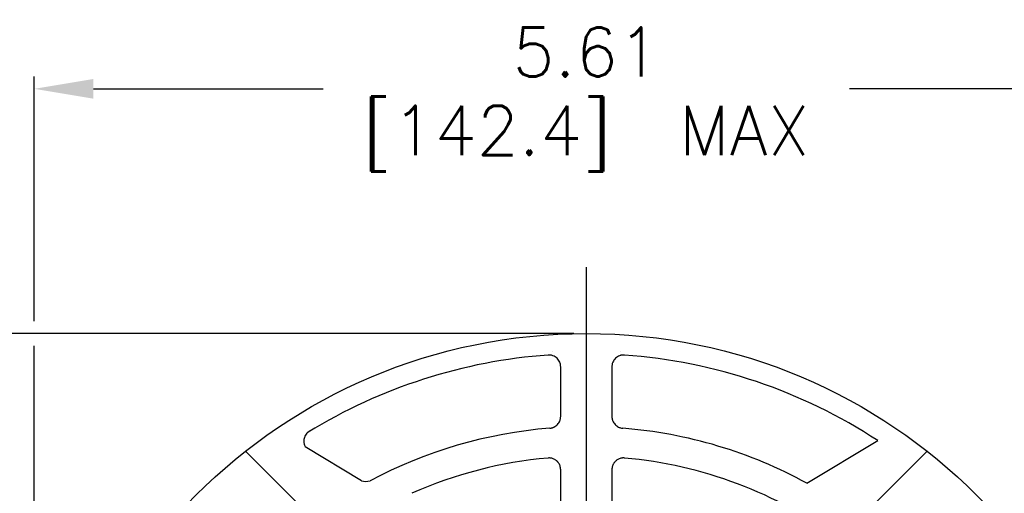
# Model space of a CAD drawing. Extents: x 897.4 to 937.4, y -8.5 to 19.5.
# Tile 4 of 6: x 906.8 to 911.8, y 7.6 to 10. Entities that reach past the tile are written whole.
import ezdxf

# ---------------------------------------------------------------- set-up
doc = ezdxf.new("R2010")
doc.units = 0
doc.header["$LTSCALE"] = 4
doc.header["$MEASUREMENT"] = 0
doc.linetypes.add('CENTER2', pattern=[1.125, 0.75, -0.125, 0.125, -0.125])
doc.layers.get('0').update_dxf_attribs({"linetype": 'CONTINUOUS'})
doc.layers.get('DEFPOINTS').update_dxf_attribs({"linetype": 'CONTINUOUS'})
for name, color, linetype in [('CENTER', 40, 'CENTER2'), ('DIMENSIONS', 140, 'CONTINUOUS'), ('DIMENSIONS @ 1', 140, 'CONTINUOUS'), ('TEXT', 140, 'CONTINUOUS'), ('TEXT @ 1', 140, 'CONTINUOUS')]:
    doc.layers.add(name, color=color, linetype=linetype)
doc.styles.get("Standard").update_dxf_attribs({"font": 'romans.shx'})
doc.dimstyles.get("Standard").update_dxf_attribs({"dimtxt": 0.25, "dimasz": 0.3, "dimexe": 0.0625, "dimexo": 0.0625, "dimgap": 0.0625, "dimtad": 0, "dimtih": 1, "dimtoh": 1, "dimzin": 0, "dimdsep": 46, "dimtxsty": 'Standard', "dimcen": 0, "dimadec": 0, "dimazin": 0, "dimtfac": 1, "dimtofl": 0, "dimtmove": 0, "dimatfit": 3, "dimfxl": 0, "dimtolj": 1, "dimtzin": 0, "dimarcsym": 0})

# ---------------------------------------------------------------- blocks, each defined once
blk = doc.blocks.new('*D79')
at = {"layer": 'DEFPOINTS', "color": 0}
for p in [(912.5055, 9.685), (906.8975, 5.6374), (912.5055, 5.6374)]:
    blk.add_point(p, dxfattribs=at)
at = {"layer": 'TEXT', "color": 0, "lineweight": -2}
for p, q in [((906.8975, 8.5039), (906.8975, 9.7475)), ((912.5055, 5.6999), (912.5055, 9.7475)), ((907.1975, 9.685), (908.3652, 9.685)), ((912.2055, 9.685), (911.0378, 9.685)), ((906.8975, 5.6999), (906.8975, 8.3789))]:
    blk.add_line(p, q, dxfattribs=at)
at = {"layer": 'TEXT', "color": 0}
for points in [[(907.1975, 9.735), (907.1975, 9.635), (906.8975, 9.685)], [(912.2055, 9.735), (912.2055, 9.635), (912.5055, 9.685)]]:
    blk.add_solid(points, dxfattribs=at)
at = {"layer": 'TEXT', "color": 0, "char_height": 0.25, "attachment_point": 5}
for s, insert in [('\\A1;5.61', (909.7015, 9.8725)), ('\\A1;[142.4]  MAX', (909.7015, 9.432))]:
    blk.add_mtext(s, dxfattribs=dict(at, insert=insert))
blk = doc.blocks.new('*D85')
at = {"layer": 'DEFPOINTS', "color": 0}
for p in [(904.7529, 8.4414), (909.7015, 8.4414), (906.8715, 2.6079)]:
    blk.add_point(p, dxfattribs=at)
at = {"layer": 'DIMENSIONS', "color": 0, "lineweight": -2}
for p, q in [((909.639, 8.4414), (904.6904, 8.4414)), ((904.7529, 8.1414), (904.7529, 5.9651)), ((904.7529, 2.9079), (904.7529, 5.0841)), ((906.809, 2.6079), (904.6904, 2.6079))]:
    blk.add_line(p, q, dxfattribs=at)
at = {"layer": 'DIMENSIONS', "color": 0}
for points in [[(904.7029, 8.1414), (904.8029, 8.1414), (904.7529, 8.4414)], [(904.7029, 2.9079), (904.8029, 2.9079), (904.7529, 2.6079)]]:
    blk.add_solid(points, dxfattribs=at)
at = {"layer": 'DIMENSIONS', "color": 0, "char_height": 0.25, "attachment_point": 5}
for s, insert in [('\\A1;5.83', (904.7529, 5.7121)), ('\\A1;[148.2]', (904.7529, 5.2716))]:
    blk.add_mtext(s, dxfattribs=dict(at, insert=insert))

msp = doc.modelspace()

# ---------------------------------------------------------------- linework, layer by layer
for p, q in [((908.55959, 7.69249), (908.27356, 7.86536)), ((910.82242, 7.67984), (911.18164, 7.89695)), ((907.96982, 7.84277), (908.22917, 7.58343)), ((911.17468, 7.58434), (911.43311, 7.84277))]:
    msp.add_line(p, q)
msp.add_circle((909.70146, 5.63736), 2.804)
at = {"color": 7, "linetype": 'Continuous', "lineweight": 25}
for radius, start, end in [(2.70123, 94.10364, 121.53714), (2.70123, 56.77265, 85.89636), (2.32986, 94.5691, 118.12427), (2.32986, 61.24118, 85.4309), (2.17977, 95.11839, 113.98489), (2.17977, 53.81346, 84.88161)]:
    msp.add_arc((909.70146, 5.63736), radius, start, end, dxfattribs=at)
msp.add_arc((908.58203, 7.76987), 0.08058, 253.82804, 285.23427)
for points, knots in [([(909.57133, 8.27217), (909.57129, 8.2738), (909.57122, 8.27704), (909.57063, 8.28186), (909.56969, 8.2866), (909.56835, 8.29126), (909.56579, 8.29808), (909.56113, 8.30669), (909.55317, 8.31597), (909.5435, 8.32349), (909.53363, 8.3282), (909.52448, 8.33077), (909.51635, 8.33194), (909.5109, 8.33176), (909.50816, 8.33166)], [0, 0, 0, 0, 0.0503461, 0.1002026, 0.1498804, 0.1996973, 0.2499715, 0.3750493, 0.4997921, 0.6246723, 0.7494193, 0.8330264, 0.9160344, 1, 1, 1, 1]), ([(909.89477, 8.33166), (909.89312, 8.33174), (909.88984, 8.3319), (909.88493, 8.33163), (909.88009, 8.33098), (909.87531, 8.32991), (909.86831, 8.32772), (909.85943, 8.32349), (909.84976, 8.31598), (909.8418, 8.30669), (909.83662, 8.29713), (909.83355, 8.28821), (909.8319, 8.28026), (909.8317, 8.27488), (909.8316, 8.27217)], [0, 0, 0, 0, 0.0505984, 0.1006345, 0.1504401, 0.2003524, 0.250707, 0.375432, 0.5003306, 0.6250414, 0.750147, 0.8336062, 0.9164014, 1, 1, 1, 1]), ([(909.57139, 8.01942), (909.57139, 8.03971), (909.57138, 8.08083), (909.57136, 8.14324), (909.57135, 8.20721), (909.57134, 8.25034), (909.57133, 8.27217)], [0, 0, 0, 0, 0.2405479, 0.4873972, 0.7405479, 1, 1, 1, 1]), ([(909.8316, 8.27217), (909.83159, 8.25034), (909.83158, 8.20721), (909.83157, 8.14324), (909.83155, 8.08083), (909.83154, 8.03971), (909.83154, 8.01942)], [0, 0, 0, 0, 0.2594512, 0.5126016, 0.7594512, 1, 1, 1, 1]), ([(909.51586, 7.95982), (909.51736, 7.95997), (909.52034, 7.96027), (909.52474, 7.96113), (909.52906, 7.96229), (909.53329, 7.96378), (909.53945, 7.96648), (909.54719, 7.9711), (909.55556, 7.97857), (909.56246, 7.98743), (909.56697, 7.99634), (909.56967, 8.0046), (909.57113, 8.01195), (909.5713, 8.01692), (909.57139, 8.01942)], [0, 0, 0, 0, 0.0503044, 0.1001575, 0.149857, 0.1997028, 0.2499916, 0.3747942, 0.4996247, 0.6243006, 0.7492325, 0.8328187, 0.9159626, 1, 1, 1, 1]), ([(909.83154, 8.01942), (909.83157, 8.01791), (909.83163, 8.01492), (909.83216, 8.01047), (909.83299, 8.00608), (909.83417, 8.00177), (909.83641, 7.99545), (909.84047, 7.98743), (909.84736, 7.97858), (909.85574, 7.9711), (909.86434, 7.96596), (909.87241, 7.96267), (909.87963, 7.96067), (909.88458, 7.9601), (909.88706, 7.95982)], [0, 0, 0, 0, 0.0506107, 0.1007151, 0.1506013, 0.2005582, 0.2508711, 0.3757696, 0.5004784, 0.6252863, 0.7501107, 0.8336174, 0.9164522, 1, 1, 1, 1]), ([(908.3021, 7.94786), (908.30062, 7.94717), (908.29769, 7.9458), (908.29353, 7.94331), (908.28959, 7.94051), (908.2859, 7.93738), (908.28077, 7.93226), (908.27491, 7.9245), (908.2698, 7.91355), (908.26692, 7.90181), (908.26654, 7.89108), (908.26772, 7.88182), (908.26971, 7.87405), (908.27186, 7.86918), (908.27294, 7.86673), (908.27294, 7.86673), (908.27294, 7.86673), (908.27294, 7.86673), (908.27315, 7.86628), (908.27335, 7.86582), (908.27356, 7.86536)], [0, 0, 0, 0, 0.0504867, 0.1004754, 0.1502919, 0.2002659, 0.2507249, 0.375306, 0.5002637, 0.6249366, 0.74996, 0.8335742, 0.9164497, 1, 1, 1, 1, 1, 1, 1.0156765, 1.0156765, 1.0156765, 1.0156765]), ([(909.56084, 7.78321), (909.56008, 7.78426), (909.55857, 7.78637), (909.55605, 7.78933), (909.55335, 7.79213), (909.54951, 7.79562), (909.5443, 7.79949), (909.53748, 7.80325), (909.53022, 7.8061), (909.52263, 7.80794), (909.51484, 7.80885), (909.50961, 7.80857), (909.507, 7.80844)], [0, 0, 0, 0, 0.06265, 0.1250223, 0.1873839, 0.2500026, 0.3746829, 0.4993934, 0.6240174, 0.7488087, 0.8742477, 1, 1, 1, 1]), ([(909.89593, 7.80844), (909.89462, 7.80853), (909.89201, 7.80872), (909.88809, 7.80867), (909.88419, 7.80838), (909.87903, 7.80764), (909.87271, 7.8061), (909.86545, 7.80325), (909.85863, 7.79949), (909.85239, 7.79484), (909.84674, 7.78945), (909.84364, 7.78529), (909.84209, 7.78321)], [0, 0, 0, 0, 0.0630649, 0.1258049, 0.1884742, 0.2513282, 0.3760882, 0.500743, 0.6254221, 0.7501334, 0.8750296, 1, 1, 1, 1]), ([(909.57144, 7.7489), (909.57144, 7.75584), (909.5702, 7.76267), (909.5662, 7.77441), (909.56351, 7.77932), (909.56084, 7.78321)], [0, 0, 0, 0, 0.5, 0.5, 1, 1, 1, 1]), ([(909.84209, 7.78321), (909.8413, 7.78201), (909.83969, 7.77957), (909.83759, 7.77561), (909.8357, 7.77136), (909.83378, 7.76587), (909.83194, 7.75839), (909.83165, 7.75231), (909.83149, 7.7489)], [0, 0, 0, 0, 0.1177257, 0.2406971, 0.3684005, 0.5002438, 0.7197701, 1, 1, 1, 1])]:
    msp.add_open_spline(points, degree=3, knots=knots, dxfattribs=at)
for points in [[(909.52902, 8.35029), (909.52925, 8.35035), (909.52947, 8.35043), (909.52969, 8.35052)], [(909.87324, 8.35052), (909.87346, 8.35043), (909.87368, 8.35035), (909.87391, 8.35029)], [(909.57147, 7.53133), (909.57146, 7.6039), (909.57145, 7.67643), (909.57144, 7.7489)], [(909.83149, 7.7489), (909.83148, 7.67644), (909.83147, 7.60391), (909.83146, 7.53133)]]:
    msp.add_open_spline(points, degree=3, dxfattribs=at)
at = {"layer": 'CENTER'}
msp.add_line((909.70146, 8.77857), (909.70146, 1.7488), dxfattribs=at)

# ---------------------------------------------------------------- dimensions: what is measured, and where the dimension line sits
at = {"layer": 'DIMENSIONS @ 1'}
dim = msp.add_linear_dim(base=(904.75294, 8.44136), p1=(906.87147, 2.60788), p2=(909.70146, 8.44136), angle=90, dimstyle='Standard', override={"dimscale": 1, "dimtxt": 0.25, "dimpost": '\\X', "dimtix": 0, "dimtofl": 0, "dimtmove": 0, "dimatfit": 3}, dxfattribs=at)
dim.commit()
dim.dimension.update_dxf_attribs({"geometry": '*D85', "text_midpoint": (904.75294, 5.52462)})
at = {"layer": 'TEXT @ 1'}
dim = msp.add_linear_dim(base=(912.50546, 9.68499), p1=(906.89746, 5.63736), p2=(912.50546, 5.63736), text='<>  MAX', dimstyle='Standard', override={"dimscale": 1, "dimtxt": 0.25, "dimpost": '\\X', "dimtix": 0, "dimtofl": 0, "dimtmove": 0, "dimatfit": 3}, dxfattribs=at)
dim.commit()
dim.dimension.update_dxf_attribs({"geometry": '*D79', "text_midpoint": (909.70146, 9.68499)})

doc.saveas('drawing.dxf')
